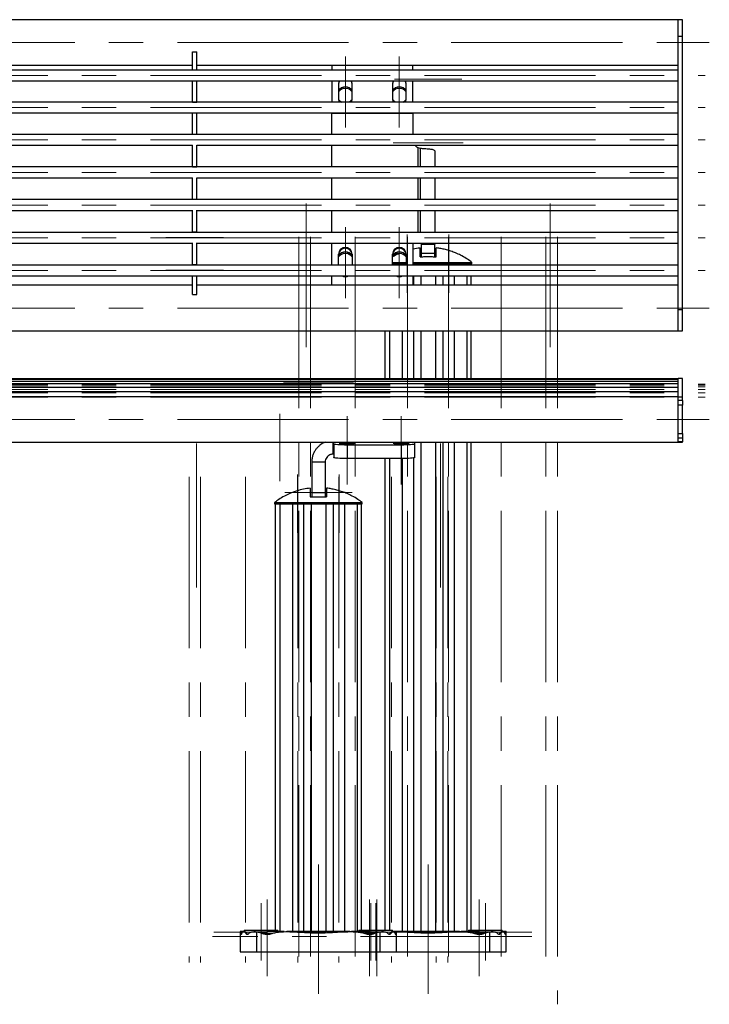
# Model space of a CAD drawing. Header units: millimetres. Extents: x 8 to 273, y 79 to 264.
# Tile 8 of 9: x 140 to 192, y 191 to 264. Entities that reach past the tile are written whole.
import ezdxf

# ---------------------------------------------------------------- set-up
doc = ezdxf.new("R2010")
doc.units = ezdxf.units.MM
doc.linetypes.add('CENTERX2', pattern=[20.32, 12.7, -2.54, 2.54, -2.54])
doc.layers.add('FORMAT', color=7, linetype='Continuous')

msp = doc.modelspace()

# ---------------------------------------------------------------- linework, layer by layer
at = {"color": 7, "linetype": 'Continuous', "lineweight": 25}
for p, q in [((189.308, 263.595), (9.908, 263.595)), ((189.608, 263.595), (189.308, 263.595)), ((189.308, 262.375), (189.308, 263.595)), ((189.308, 262.902), (189.308, 263.595)), ((189.608, 262.375), (189.608, 263.595)), ((189.308, 262.375), (189.308, 262.902)), ((189.308, 262.375), (189.608, 262.375)), ((189.308, 242.107), (189.308, 262.375)), ((189.608, 242.107), (189.608, 262.375)), ((153.278, 261.202), (153.578, 261.202)), ((153.278, 259.855), (153.278, 261.202)), ((153.578, 259.855), (153.578, 261.202)), ((189.308, 259.856), (9.908, 259.856)), ((117.698, 260.225), (153.278, 260.225)), ((153.578, 260.225), (189.308, 260.225)), ((163.608, 260.225), (163.608, 259.856)), ((169.608, 259.856), (169.608, 260.225)), ((117.698, 259.056), (153.278, 259.056)), ((153.278, 259.056), (153.578, 259.056)), ((153.278, 257.488), (153.278, 259.056)), ((153.578, 259.056), (189.308, 259.056)), ((153.578, 257.488), (153.578, 259.056)), ((163.608, 259.056), (163.608, 257.481)), ((164.108, 258.872), (164.108, 257.679)), ((165.108, 257.679), (165.108, 258.872)), ((168.108, 258.872), (168.108, 257.679)), ((169.108, 257.679), (169.108, 258.872)), ((169.608, 257.481), (169.608, 259.056)), ((189.308, 257.481), (9.908, 257.481)), ((153.278, 257.488), (153.578, 257.488)), ((153.278, 257.481), (153.278, 257.488)), ((153.578, 257.481), (153.578, 257.488)), ((117.698, 256.681), (153.278, 256.681)), ((153.278, 256.683), (153.578, 256.683)), ((153.278, 255.102), (153.278, 256.683)), ((153.578, 255.102), (153.578, 256.683)), ((153.578, 256.681), (189.308, 256.681)), ((163.608, 256.681), (163.608, 256.671)), ((163.608, 255.086), (163.608, 256.671)), ((163.608, 256.671), (169.608, 256.671)), ((169.608, 256.681), (169.608, 256.671)), ((169.608, 256.671), (169.608, 255.086)), ((189.308, 255.086), (9.908, 255.086)), ((153.278, 255.102), (153.578, 255.102)), ((153.278, 255.086), (153.278, 255.102)), ((153.578, 255.086), (153.578, 255.102)), ((117.698, 254.286), (153.278, 254.286)), ((153.278, 252.7), (153.278, 254.29)), ((153.578, 252.7), (153.578, 254.29)), ((153.578, 254.286), (189.308, 254.286)), ((163.608, 252.677), (163.608, 254.286)), ((169.988, 254.12), (170.145, 254.073)), ((171.245, 253.854), (171.245, 252.677)), ((189.308, 252.677), (9.908, 252.677)), ((153.278, 252.7), (153.578, 252.7)), ((153.278, 252.677), (153.278, 252.7)), ((153.578, 252.677), (153.578, 252.7)), ((117.698, 251.877), (153.278, 251.877)), ((153.278, 250.287), (153.278, 251.884)), ((153.578, 250.287), (153.578, 251.884)), ((153.578, 251.877), (189.308, 251.877)), ((163.608, 250.258), (163.608, 251.877)), ((171.245, 251.877), (171.245, 250.258)), ((189.308, 250.258), (9.908, 250.258)), ((153.278, 250.287), (153.578, 250.287)), ((153.278, 250.258), (153.278, 250.287)), ((153.578, 250.258), (153.578, 250.287)), ((117.698, 249.458), (153.278, 249.458)), ((153.278, 247.867), (153.278, 249.469)), ((153.578, 247.867), (153.578, 249.469)), ((153.578, 249.458), (189.308, 249.458)), ((163.608, 247.832), (163.608, 249.458)), ((171.245, 249.458), (171.245, 247.832)), ((189.308, 247.832), (9.908, 247.832)), ((153.278, 247.867), (153.578, 247.867)), ((153.278, 247.832), (153.278, 247.867)), ((153.578, 247.832), (153.578, 247.867)), ((117.698, 247.032), (153.278, 247.032)), ((153.278, 245.443), (153.278, 247.047)), ((153.578, 245.443), (153.578, 247.047)), ((153.578, 247.032), (189.308, 247.032)), ((163.608, 245.403), (163.608, 247.032)), ((169.608, 246.995), (169.61, 247.032)), ((169.608, 247.032), (169.608, 245.403)), ((170.245, 246.953), (171.245, 246.953)), ((170.245, 246.28), (170.245, 246.953)), ((171.245, 247.032), (171.245, 246.953)), ((171.245, 246.28), (171.245, 246.953)), ((164.108, 245.403), (164.108, 246.222)), ((165.108, 246.222), (165.108, 245.403)), ((168.108, 245.403), (168.108, 246.222)), ((169.108, 246.222), (169.108, 245.403)), ((170.245, 246.28), (171.245, 246.28)), ((170.245, 246.024), (170.245, 246.28)), ((170.728, 246.034), (170.763, 246.034)), ((171.245, 246.024), (171.245, 246.28)), ((189.308, 245.403), (9.908, 245.403)), ((153.278, 245.443), (153.578, 245.443)), ((153.278, 245.403), (153.278, 245.443)), ((153.578, 245.403), (153.578, 245.443)), ((164.144, 245.403), (164.108, 245.453)), ((165.108, 245.453), (165.071, 245.403)), ((168.108, 245.509), (168.753, 245.509)), ((168.144, 245.403), (168.108, 245.453)), ((168.753, 245.609), (168.753, 245.509)), ((168.753, 245.509), (169.108, 245.509)), ((169.108, 245.453), (169.071, 245.403)), ((169.608, 245.509), (172.288, 245.509)), ((170.195, 245.509), (170.195, 245.403)), ((171.295, 245.509), (171.295, 245.403)), ((172.288, 245.609), (172.288, 245.509)), ((172.288, 245.509), (172.737, 245.509)), ((172.737, 245.609), (172.737, 245.509)), ((172.737, 245.509), (173.995, 245.509)), ((173.945, 245.403), (173.945, 245.509)), ((173.995, 245.509), (173.995, 245.609)), ((9.908, 244.603), (189.308, 244.603)), ((153.278, 243.234), (153.278, 244.603)), ((153.578, 243.234), (153.578, 244.603)), ((163.608, 243.906), (163.608, 244.603)), ((169.608, 244.603), (169.608, 243.906)), ((170.195, 244.603), (170.195, 243.906)), ((171.295, 244.603), (171.295, 243.906)), ((173.945, 243.906), (173.945, 244.603)), ((153.278, 243.906), (117.698, 243.906)), ((189.308, 243.906), (153.578, 243.906)), ((153.278, 243.234), (153.578, 243.234)), ((189.308, 242.107), (189.608, 242.107)), ((189.308, 240.536), (189.308, 242.107)), ((189.608, 240.536), (189.608, 242.107)), ((9.908, 240.536), (189.308, 240.536)), ((167.545, 240.536), (167.545, 236.981)), ((170.195, 240.536), (170.195, 236.981)), ((171.295, 240.536), (171.295, 236.981)), ((173.945, 236.981), (173.945, 240.536)), ((189.308, 240.536), (189.608, 240.536)), ((189.308, 236.981), (9.908, 236.981)), ((189.308, 236.917), (9.908, 236.917)), ((189.308, 236.788), (9.908, 236.788)), ((189.308, 236.596), (9.908, 236.596)), ((189.608, 236.989), (189.308, 236.989)), ((189.308, 235.633), (189.308, 236.989)), ((189.608, 235.633), (189.608, 236.989)), ((189.308, 236.34), (9.908, 236.34)), ((189.308, 236.02), (9.908, 236.02)), ((189.308, 235.653), (9.908, 235.653)), ((189.308, 235.633), (189.608, 235.633)), ((189.308, 235.633), (189.308, 235.633)), ((189.308, 234.811), (189.308, 235.633)), ((189.608, 235.361), (189.308, 235.361)), ((189.608, 235.032), (189.308, 235.032)), ((189.308, 232.912), (189.308, 235.032)), ((189.608, 235.361), (189.608, 235.633)), ((189.608, 235.361), (189.608, 235.032)), ((189.608, 232.912), (189.608, 235.032)), ((189.308, 232.283), (189.308, 234.811)), ((189.308, 232.912), (189.608, 232.912)), ((189.608, 232.912), (189.608, 232.575)), ((9.908, 232.283), (189.308, 232.283)), ((163.708, 231.391), (163.708, 232.283)), ((163.744, 232.133), (163.744, 232.283)), ((163.744, 232.133), (163.744, 231.135)), ((169.744, 232.283), (169.744, 232.133)), ((169.744, 232.133), (169.744, 231.135)), ((170.195, 232.283), (170.195, 195.999)), ((171.295, 232.283), (171.295, 195.999)), ((173.945, 196.109), (173.945, 232.283)), ((189.608, 232.575), (189.308, 232.575)), ((189.608, 232.303), (189.308, 232.303)), ((189.308, 232.283), (189.308, 232.303)), ((189.308, 232.283), (189.608, 232.283)), ((189.608, 232.575), (189.608, 232.303)), ((189.608, 232.283), (189.608, 232.303)), ((163.744, 231.391), (163.708, 231.391)), ((168.744, 232.069), (164.744, 232.069)), ((164.744, 232.069), (164.744, 231.071)), ((168.744, 232.069), (168.744, 231.071)), ((163.108, 230.791), (162.108, 230.791)), ((162.108, 230.791), (162.108, 228.555)), ((163.108, 230.791), (163.108, 228.555)), ((168.744, 231.071), (164.744, 231.071)), ((167.545, 231.071), (167.545, 196.109)), ((162.108, 228.555), (163.108, 228.555)), ((162.108, 228.555), (162.108, 228.224)), ((163.108, 228.555), (163.108, 228.224)), ((159.358, 227.809), (159.358, 227.709)), ((159.358, 227.709), (160.616, 227.709)), ((159.408, 227.709), (159.408, 196.109)), ((160.616, 227.809), (160.616, 227.709)), ((160.616, 227.709), (161.065, 227.709)), ((161.065, 227.809), (161.065, 227.709)), ((161.065, 227.709), (164.151, 227.709)), ((162.058, 227.709), (162.058, 195.999)), ((162.59, 228.234), (162.625, 228.234)), ((163.158, 227.709), (163.158, 195.999)), ((164.151, 227.809), (164.151, 227.709)), ((164.151, 227.709), (164.599, 227.709)), ((164.599, 227.809), (164.599, 227.709)), ((164.599, 227.709), (165.858, 227.709)), ((165.808, 196.109), (165.808, 227.709)), ((165.858, 227.709), (165.858, 227.809)), ((156.808, 195.953), (156.808, 194.509)), ((157.043, 195.999), (156.815, 195.999)), ((157.167, 195.999), (157.052, 195.999)), ((157.108, 196.109), (157.108, 195.999)), ((157.108, 196.109), (159.608, 196.109)), ((157.292, 195.866), (157.232, 195.866)), ((157.906, 195.999), (157.827, 195.999)), ((158.039, 194.509), (158.039, 195.983)), ((160.075, 195.999), (158.809, 195.999)), ((159.608, 195.999), (159.608, 196.109)), ((164.936, 195.999), (160.274, 195.999)), ((166.406, 195.999), (165.066, 195.999)), ((165.608, 196.109), (165.608, 195.999)), ((165.608, 196.109), (168.108, 196.109)), ((167.177, 194.509), (167.177, 195.983)), ((167.39, 195.999), (167.309, 195.999)), ((167.984, 195.866), (167.923, 195.866)), ((168.164, 195.999), (168.049, 195.999)), ((168.108, 195.999), (168.108, 196.109)), ((168.4, 195.999), (168.167, 195.999)), ((168.408, 194.509), (168.408, 195.953)), ((173.073, 195.999), (168.412, 195.999)), ((174.543, 195.999), (173.203, 195.999)), ((173.745, 196.109), (173.745, 195.999)), ((173.745, 196.109), (176.245, 196.109)), ((175.314, 194.509), (175.314, 195.983)), ((175.528, 195.999), (175.446, 195.999)), ((176.121, 195.866), (176.061, 195.866)), ((176.301, 195.999), (176.186, 195.999)), ((176.245, 195.999), (176.245, 196.109)), ((176.538, 195.999), (176.305, 195.999)), ((176.545, 194.509), (176.545, 195.953)), ((156.808, 194.509), (158.039, 194.509)), ((158.039, 194.509), (167.177, 194.509)), ((167.177, 194.509), (168.408, 194.509)), ((168.395, 194.509), (175.314, 194.509)), ((175.314, 194.509), (176.545, 194.509))]:
    msp.add_line(p, q, dxfattribs=at)
at = {"color": 8, "linetype": 'Continuous', "lineweight": 25}
for p, q in [((169.988, 254.12), (169.988, 252.677)), ((170.145, 254.073), (170.145, 252.677)), ((169.988, 251.877), (169.988, 250.258)), ((170.145, 251.877), (170.145, 250.258)), ((169.988, 249.458), (169.988, 247.832)), ((170.145, 249.458), (170.145, 247.832)), ((168.822, 245.509), (168.822, 245.403)), ((169.65, 245.509), (169.65, 245.403)), ((171.84, 245.509), (171.84, 245.403)), ((172.668, 245.509), (172.668, 245.403)), ((173.614, 245.509), (173.614, 245.403)), ((169.65, 244.603), (169.65, 243.906)), ((171.84, 244.603), (171.84, 243.906)), ((172.668, 244.603), (172.668, 243.906)), ((173.614, 244.603), (173.614, 243.906)), ((167.876, 240.536), (167.876, 236.981)), ((168.822, 240.536), (168.822, 236.981)), ((169.65, 240.536), (169.65, 236.981)), ((171.84, 240.536), (171.84, 236.981)), ((172.668, 240.536), (172.668, 236.981)), ((173.614, 240.536), (173.614, 236.981)), ((171.84, 232.283), (171.84, 195.999)), ((172.668, 232.283), (172.668, 195.999)), ((173.614, 232.283), (173.614, 195.999)), ((167.876, 231.071), (167.876, 196.109)), ((168.822, 231.071), (168.822, 195.999)), ((169.65, 231.108), (169.65, 195.999)), ((159.739, 227.709), (159.739, 195.999)), ((160.685, 227.709), (160.685, 195.999)), ((161.513, 227.709), (161.513, 195.999)), ((163.703, 227.709), (163.703, 195.999)), ((164.531, 227.709), (164.531, 195.999)), ((165.477, 227.709), (165.477, 195.999)), ((156.928, 195.866), (156.858, 195.866)), ((159.17, 195.866), (158.47, 195.866)), ((166.745, 195.866), (166.045, 195.866)), ((168.357, 195.866), (168.288, 195.866)), ((174.883, 195.866), (174.183, 195.866)), ((176.495, 195.866), (176.425, 195.866))]:
    msp.add_line(p, q, dxfattribs=at)
at = {"color": 7, "linetype": 'Continuous', "lineweight": 25, "flags": 128}
for points in [[(164.143, 259.056), (164.128, 259.012), (164.108, 258.872)], [(164.174, 259.056), (164.128, 258.949), (164.108, 258.809)], [(165.108, 258.809), (165.087, 258.949), (165.042, 259.056)], [(165.108, 258.872), (165.087, 259.012), (165.072, 259.056)], [(168.143, 259.056), (168.128, 259.012), (168.108, 258.872)], [(168.174, 259.056), (168.128, 258.949), (168.108, 258.809)], [(169.108, 258.809), (169.087, 258.949), (169.042, 259.056)], [(169.108, 258.872), (169.087, 259.012), (169.072, 259.056)], [(164.108, 257.679), (164.128, 257.539), (164.149, 257.481)], [(165.066, 257.481), (165.087, 257.539), (165.108, 257.679)], [(168.108, 257.679), (168.128, 257.539), (168.149, 257.481)], [(169.066, 257.481), (169.087, 257.539), (169.108, 257.679)], [(169.608, 245.609), (169.993, 245.609), (171.141, 245.61), (172.288, 245.609)], [(164.744, 232.069), (164.549, 232.07), (164.361, 232.074), (164.188, 232.08), (164.037, 232.088), (163.912, 232.097), (163.82, 232.108), (163.763, 232.12), (163.744, 232.133)], [(164.744, 232.171), (164.893, 232.173), (165.033, 232.176), (165.154, 232.182), (165.25, 232.189), (165.314, 232.198), (165.343, 232.207), (165.333, 232.217), (165.287, 232.226), (165.206, 232.234), (165.096, 232.241), (164.965, 232.246), (164.819, 232.248), (164.669, 232.248), (164.523, 232.246), (164.391, 232.241), (164.281, 232.234), (164.201, 232.226), (164.154, 232.217), (164.145, 232.207), (164.173, 232.198), (164.237, 232.189), (164.333, 232.182), (164.455, 232.176), (164.595, 232.173), (164.744, 232.171)], [(168.744, 232.171), (168.893, 232.173), (169.033, 232.176), (169.154, 232.182), (169.25, 232.189), (169.314, 232.198), (169.343, 232.207), (169.333, 232.217), (169.287, 232.226), (169.206, 232.234), (169.096, 232.241), (168.965, 232.246), (168.819, 232.248), (168.669, 232.248), (168.523, 232.246), (168.391, 232.241), (168.281, 232.234), (168.201, 232.226), (168.154, 232.217), (168.145, 232.207), (168.173, 232.198), (168.237, 232.189), (168.333, 232.182), (168.455, 232.176), (168.595, 232.173), (168.744, 232.171)], [(169.744, 232.133), (169.725, 232.12), (169.668, 232.108), (169.575, 232.097), (169.451, 232.088), (169.299, 232.08), (169.126, 232.074), (168.939, 232.07), (168.744, 232.069)], [(164.744, 231.071), (164.549, 231.072), (164.361, 231.076), (164.188, 231.082), (164.037, 231.09), (163.912, 231.099), (163.82, 231.111), (163.763, 231.123), (163.744, 231.135)], [(169.744, 231.135), (169.725, 231.123), (169.668, 231.111), (169.575, 231.099), (169.451, 231.09), (169.299, 231.082), (169.126, 231.076), (168.939, 231.072), (168.744, 231.071)], [(161.065, 227.809), (161.856, 227.809), (163.003, 227.81), (164.151, 227.809)]]:
    msp.add_lwpolyline(points, dxfattribs=at)
at = {"color": 7, "linetype": 'Continuous', "lineweight": 25}
for centre, radius, start, end in [((164.607, 258.009), 0.601, 89.94733, 146.22735), ((164.607, 257.904), 0.601, 89.94733, 146.22735), ((164.608, 258.009), 0.601, 33.77265, 90.05267), ((164.608, 257.904), 0.601, 33.77265, 90.05267), ((168.607, 258.009), 0.601, 89.94733, 146.22735), ((168.607, 257.904), 0.601, 89.94733, 146.22735), ((168.608, 258.009), 0.601, 33.77265, 90.05267), ((168.608, 257.904), 0.601, 33.77265, 90.05267), ((164.606, 258.016), 0.599, 213.72484, 243.42177), ((164.61, 258.016), 0.599, 296.57823, 326.27516), ((168.606, 258.016), 0.599, 213.72484, 243.42177), ((168.61, 258.016), 0.599, 296.57823, 326.27516), ((164.608, 246.22), 0.5, 0.24547, 179.75453), ((168.608, 246.22), 0.5, 0.24547, 179.75453), ((164.608, 246.157), 0.5, 0.24547, 179.75453), ((164.607, 245.778), 0.601, 89.94733, 146.22735), ((164.607, 245.672), 0.601, 89.94733, 146.22735), ((164.608, 245.778), 0.601, 33.77265, 90.05267), ((164.608, 245.672), 0.601, 33.77265, 90.05267), ((168.608, 246.157), 0.5, 0.24547, 179.75453), ((168.607, 245.778), 0.601, 89.94733, 146.22735), ((168.607, 245.672), 0.601, 89.94733, 146.22735), ((168.608, 245.778), 0.601, 33.77265, 90.05267), ((168.608, 245.672), 0.601, 33.77265, 90.05267), ((164.608, 245.034), 0.502, 239.02031, 300.97969), ((168.608, 245.034), 0.502, 239.02031, 300.97969)]:
    msp.add_arc(centre, radius, start, end, dxfattribs=at)
for points, knots in [([(169.773, 254.286), (169.777, 254.28), (169.808, 254.233), (169.882, 254.174), (169.956, 254.136), (169.988, 254.12)], [0, 0, 0, 0, 0.08847, 0.610971, 1, 1, 1, 1]), ([(170.145, 254.073), (170.201, 254.068), (170.305, 254.06), (170.446, 254.049), (170.597, 254.038), (170.761, 254.026), (170.925, 254.011), (171.059, 253.99), (171.161, 253.956), (171.231, 253.911), (171.241, 253.873), (171.245, 253.854)], [0, 0, 0, 0, 0.097, 0.18024, 0.249736, 0.3749, 0.50005, 0.615603, 0.737322, 0.865399, 1, 1, 1, 1]), ([(170.245, 246.953), (170.245, 246.953), (170.245, 246.953), (170.245, 246.953), (170.245, 246.953), (170.245, 246.954), (170.245, 246.955), (170.245, 246.961), (170.244, 246.986), (170.235, 247.011), (170.228, 247.032)], [0, 0, 0, 0, 0.000037, 0.000306, 0.001034, 0.003759, 0.014284, 0.055629, 0.219489, 1, 1, 1, 1]), ([(171.245, 246.953), (171.245, 246.953), (171.245, 246.953), (171.245, 246.953), (171.245, 246.953), (171.245, 246.954), (171.245, 246.956), (171.244, 246.966), (171.24, 246.98), (171.229, 246.999), (171.215, 247.015), (171.201, 247.027), (171.195, 247.032)], [0, 0, 0, 0, 0.000059, 0.000497, 0.001691, 0.006171, 0.023502, 0.091641, 0.361762, 0.563786, 0.810423, 1, 1, 1, 1]), ([(173.986, 245.609), (173.882, 245.688), (173.65, 245.864), (173.274, 246.08), (172.889, 246.267), (172.536, 246.405), (172.195, 246.513), (171.87, 246.593), (171.584, 246.646), (171.414, 246.667), (171.345, 246.675)], [0, 0, 0, 0, 0.135256, 0.302804, 0.450353, 0.580979, 0.696689, 0.822289, 0.92823, 1, 1, 1, 1]), ([(168.623, 246.27), (168.62, 246.269), (168.482, 246.218), (168.309, 246.13), (168.146, 246.033), (168.108, 246.009)], [0, 0, 0, 0, 0.01414, 0.765781, 1, 1, 1, 1]), ([(170.145, 246.672), (169.978, 246.654), (169.797, 246.635), (169.621, 246.589), (169.608, 246.585)], [0, 0, 0, 0, 0.924828, 1, 1, 1, 1]), ([(170.145, 246.021), (170.145, 246.051), (170.145, 246.14), (170.145, 246.268), (170.145, 246.396), (170.145, 246.483), (170.145, 246.543), (170.145, 246.594), (170.145, 246.64), (170.145, 246.672), (170.145, 246.673), (170.145, 246.673)], [0, 0, 0, 0, 0.0684159, 0.2054562, 0.342921, 0.4807677, 0.5497782, 0.6188562, 0.7571928, 0.8959155, 1, 1, 1, 1]), ([(170.145, 246.021), (170.242, 246.025), (170.436, 246.032), (170.63, 246.033), (170.728, 246.034)], [0, 0, 0, 0, 0.499455, 1, 1, 1, 1]), ([(170.763, 246.034), (170.86, 246.033), (171.054, 246.032), (171.248, 246.025), (171.345, 246.021)], [0, 0, 0, 0, 0.4995114, 1, 1, 1, 1]), ([(171.345, 246.021), (171.345, 246.051), (171.345, 246.14), (171.345, 246.268), (171.345, 246.396), (171.345, 246.483), (171.345, 246.543), (171.345, 246.594), (171.345, 246.64), (171.345, 246.672), (171.345, 246.673), (171.345, 246.673)], [0, 0, 0, 0, 0.068416, 0.205455, 0.342919, 0.480765, 0.549775, 0.618853, 0.757189, 0.89591, 1, 1, 1, 1]), ([(168.108, 245.609), (168.158, 245.609), (168.33, 245.61), (168.578, 245.609), (168.753, 245.609)], [0, 0, 0, 0, 0.295172, 1, 1, 1, 1]), ([(168.753, 245.609), (168.767, 245.609), (168.794, 245.609), (168.85, 245.61), (168.915, 245.609), (168.988, 245.609), (169.053, 245.61), (169.094, 245.61), (169.108, 245.609)], [0, 0, 0, 0, 0.180061, 0.365343, 0.545403, 0.730684, 0.910747, 1, 1, 1, 1]), ([(172.288, 245.609), (172.316, 245.609), (172.372, 245.61), (172.454, 245.609), (172.531, 245.609), (172.601, 245.61), (172.663, 245.61), (172.708, 245.609), (172.729, 245.609), (172.737, 245.609)], [0, 0, 0, 0, 0.149168, 0.302662, 0.451829, 0.605323, 0.75449, 0.907983, 1, 1, 1, 1]), ([(172.737, 245.609), (172.833, 245.61), (173.026, 245.61), (173.272, 245.609), (173.486, 245.61), (173.705, 245.609), (173.856, 245.61), (173.937, 245.609), (173.985, 245.609), (173.986, 245.609), (173.986, 245.609)], [0, 0, 0, 0, 0.12064, 0.241281, 0.363414, 0.485548, 0.692528, 0.793625, 0.860562, 1, 1, 1, 1]), ([(163.145, 232.283), (163.099, 232.267), (163.01, 232.236), (162.864, 232.154), (162.717, 232.053), (162.566, 231.919), (162.423, 231.754), (162.295, 231.557), (162.194, 231.328), (162.122, 231.071), (162.113, 230.886), (162.108, 230.791)], [0, 0, 0, 0, 0.101163, 0.194209, 0.298456, 0.406802, 0.51814, 0.632822, 0.751169, 0.873474, 1, 1, 1, 1]), ([(163.708, 231.391), (163.69, 231.391), (163.656, 231.391), (163.568, 231.378), (163.458, 231.342), (163.337, 231.27), (163.227, 231.162), (163.131, 231.004), (163.115, 230.862), (163.108, 230.791)], [0, 0, 0, 0, 0.178738, 0.333621, 0.501726, 0.628584, 0.7573, 0.880736, 1, 1, 1, 1]), ([(162.008, 228.872), (161.841, 228.85), (161.507, 228.806), (160.995, 228.669), (160.519, 228.494), (160.07, 228.276), (159.696, 228.059), (159.467, 227.886), (159.367, 227.81)], [0, 0, 0, 0, 0.174793, 0.350193, 0.550929, 0.701642, 0.868969, 1, 1, 1, 1]), ([(162.008, 228.873), (162.008, 228.874), (162.008, 228.876), (162.008, 228.863), (162.008, 228.817), (162.008, 228.683), (162.008, 228.497), (162.008, 228.313), (162.008, 228.221)], [0, 0, 0, 0, 0.035029, 0.104687, 0.327643, 0.551196, 0.775281, 1, 1, 1, 1]), ([(165.852, 227.807), (165.747, 227.887), (165.514, 228.063), (165.137, 228.28), (164.751, 228.467), (164.398, 228.605), (164.057, 228.713), (163.733, 228.793), (163.446, 228.846), (163.276, 228.867), (163.208, 228.875)], [0, 0, 0, 0, 0.136298, 0.303644, 0.451015, 0.581484, 0.697054, 0.822503, 0.928316, 1, 1, 1, 1]), ([(163.208, 228.873), (163.208, 228.874), (163.208, 228.876), (163.208, 228.863), (163.208, 228.817), (163.208, 228.683), (163.208, 228.497), (163.208, 228.313), (163.208, 228.221)], [0, 0, 0, 0, 0.035023, 0.104682, 0.32764, 0.551193, 0.775279, 1, 1, 1, 1]), ([(159.367, 227.809), (159.364, 227.809), (159.35, 227.809), (159.437, 227.809), (159.606, 227.81), (159.79, 227.809), (160.006, 227.809), (160.275, 227.809), (160.528, 227.809), (160.616, 227.809)], [0, 0, 0, 0, 0.050189, 0.279085, 0.486078, 0.587181, 0.683568, 0.889904, 1, 1, 1, 1]), ([(160.616, 227.809), (160.629, 227.809), (160.657, 227.809), (160.712, 227.81), (160.777, 227.809), (160.85, 227.809), (160.93, 227.81), (161.002, 227.809), (161.048, 227.809), (161.065, 227.809)], [0, 0, 0, 0, 0.149166, 0.302658, 0.451824, 0.605315, 0.754483, 0.907977, 1, 1, 1, 1]), ([(162.008, 228.221), (162.105, 228.225), (162.298, 228.232), (162.493, 228.233), (162.59, 228.234)], [0, 0, 0, 0, 0.499455, 1, 1, 1, 1]), ([(162.625, 228.234), (162.722, 228.233), (162.917, 228.232), (163.111, 228.225), (163.208, 228.221)], [0, 0, 0, 0, 0.499511, 1, 1, 1, 1]), ([(164.151, 227.809), (164.178, 227.809), (164.234, 227.81), (164.316, 227.809), (164.394, 227.809), (164.464, 227.809), (164.525, 227.81), (164.57, 227.809), (164.591, 227.809), (164.599, 227.809)], [0, 0, 0, 0, 0.149168, 0.3026616, 0.4518293, 0.605323, 0.7544902, 0.9079832, 1, 1, 1, 1]), ([(164.599, 227.809), (164.701, 227.809), (164.906, 227.809), (165.159, 227.81), (165.425, 227.809), (165.66, 227.809), (165.801, 227.809), (165.855, 227.809), (165.854, 227.809), (165.853, 227.809)], [0, 0, 0, 0, 0.128077, 0.256594, 0.379648, 0.591656, 0.793586, 0.927512, 1, 1, 1, 1]), ([(156.808, 195.953), (156.808, 195.96), (156.808, 195.976), (156.81, 195.991), (156.813, 196), (156.818, 195.999), (156.825, 195.989), (156.833, 195.969), (156.842, 195.94), (156.851, 195.905), (156.856, 195.878), (156.858, 195.866)], [0, 0, 0, 0, 0.081048, 0.200367, 0.315531, 0.434032, 0.549359, 0.667921, 0.785277, 0.905932, 1, 1, 1, 1]), ([(156.858, 195.866), (156.861, 195.855), (156.866, 195.832), (156.878, 195.812), (156.892, 195.807), (156.908, 195.82), (156.921, 195.843), (156.926, 195.862), (156.928, 195.866)], [0, 0, 0, 0, 0.168287, 0.3507453, 0.5388083, 0.7330517, 0.9305943, 1, 1, 1, 1]), ([(156.928, 195.866), (156.932, 195.881), (156.942, 195.91), (156.96, 195.944), (156.981, 195.971), (157.006, 195.99), (157.035, 196), (157.067, 196), (157.102, 195.99), (157.14, 195.969), (157.18, 195.935), (157.211, 195.899), (157.227, 195.874), (157.232, 195.866)], [0, 0, 0, 0, 0.0830045, 0.1683745, 0.2539648, 0.3417609, 0.4329914, 0.5263771, 0.6277891, 0.7316657, 0.8423311, 0.9563088, 1, 1, 1, 1]), ([(157.167, 195.998), (157.17, 195.999), (157.178, 195.999), (157.196, 195.991), (157.219, 195.973), (157.244, 195.946), (157.269, 195.911), (157.284, 195.881), (157.292, 195.866)], [0, 0, 0, 0, 0.079985, 0.255893, 0.439637, 0.627939, 0.811731, 1, 1, 1, 1]), ([(157.232, 195.866), (157.242, 195.853), (157.258, 195.832), (157.287, 195.817), (157.32, 195.808), (157.357, 195.81), (157.396, 195.824), (157.424, 195.842), (157.441, 195.859), (157.448, 195.866)], [0, 0, 0, 0, 0.1794284, 0.2884084, 0.4005293, 0.6244048, 0.755447, 0.8905118, 1, 1, 1, 1]), ([(157.292, 195.866), (157.295, 195.861), (157.304, 195.844), (157.326, 195.822), (157.351, 195.809), (157.369, 195.811), (157.374, 195.812)], [0, 0, 0, 0, 0.14618, 0.468078, 0.83995, 1, 1, 1, 1]), ([(157.448, 195.866), (157.466, 195.884), (157.501, 195.92), (157.573, 195.959), (157.66, 195.987), (157.771, 196.001), (157.897, 196), (157.991, 195.989), (158.039, 195.983)], [0, 0, 0, 0, 0.119883, 0.244464, 0.408549, 0.576935, 0.786917, 1, 1, 1, 1]), ([(157.906, 195.999), (157.947, 195.998), (158.039, 195.997), (158.192, 195.99), (158.36, 195.988), (158.534, 195.991), (158.686, 195.998), (158.775, 195.998), (158.809, 195.999)], [0, 0, 0, 0, 0.142258, 0.319725, 0.500368, 0.690074, 0.883735, 1, 1, 1, 1]), ([(158.039, 195.983), (158.075, 195.978), (158.148, 195.967), (158.256, 195.943), (158.365, 195.911), (158.435, 195.882), (158.47, 195.866)], [0, 0, 0, 0, 0.247239, 0.495309, 0.746762, 1, 1, 1, 1]), ([(158.47, 195.866), (158.492, 195.858), (158.537, 195.84), (158.611, 195.824), (158.693, 195.813), (158.811, 195.807), (158.928, 195.813), (159.041, 195.83), (159.112, 195.846), (159.154, 195.861), (159.17, 195.866)], [0, 0, 0, 0, 0.099624, 0.200943, 0.323868, 0.447571, 0.699202, 0.813769, 0.928968, 1, 1, 1, 1]), ([(159.17, 195.866), (159.259, 195.893), (159.436, 195.947), (159.828, 195.993), (160.236, 196.004), (160.661, 195.993), (160.986, 195.978), (161.316, 195.959), (161.647, 195.94), (161.976, 195.924), (162.302, 195.913), (162.731, 195.908), (163.31, 195.923), (163.991, 195.966), (164.633, 195.998), (165.143, 196.003), (165.552, 195.976), (165.838, 195.935), (165.995, 195.883), (166.045, 195.866)], [0, 0, 0, 0, 0.041073, 0.082558, 0.173989, 0.220197, 0.26752, 0.314887, 0.362597, 0.410346, 0.456274, 0.502256, 0.594349, 0.704125, 0.795579, 0.872773, 0.926567, 0.976263, 1, 1, 1, 1]), ([(166.045, 195.866), (166.061, 195.861), (166.108, 195.845), (166.188, 195.828), (166.284, 195.814), (166.382, 195.809), (166.474, 195.81), (166.559, 195.817), (166.629, 195.829), (166.692, 195.845), (166.727, 195.859), (166.745, 195.866)], [0, 0, 0, 0, 0.071175, 0.205306, 0.340587, 0.478532, 0.617175, 0.727706, 0.838828, 0.919032, 1, 1, 1, 1]), ([(166.406, 195.999), (166.447, 195.998), (166.539, 195.997), (166.692, 195.99), (166.86, 195.988), (167.034, 195.991), (167.186, 195.998), (167.275, 195.998), (167.309, 195.999)], [0, 0, 0, 0, 0.142258, 0.319725, 0.500368, 0.690074, 0.883735, 1, 1, 1, 1]), ([(166.745, 195.866), (166.779, 195.881), (166.848, 195.91), (166.956, 195.942), (167.065, 195.967), (167.139, 195.978), (167.177, 195.983)], [0, 0, 0, 0, 0.2460069, 0.4940939, 0.7465698, 1, 1, 1, 1]), ([(167.177, 195.983), (167.23, 195.99), (167.31, 195.999), (167.413, 196), (167.492, 195.996), (167.572, 195.982), (167.647, 195.957), (167.714, 195.92), (167.749, 195.885), (167.767, 195.866)], [0, 0, 0, 0, 0.23872, 0.359864, 0.481741, 0.618229, 0.756975, 0.876519, 1, 1, 1, 1]), ([(167.767, 195.866), (167.774, 195.859), (167.789, 195.843), (167.816, 195.826), (167.846, 195.814), (167.877, 195.808), (167.909, 195.811), (167.942, 195.822), (167.967, 195.843), (167.98, 195.862), (167.984, 195.866)], [0, 0, 0, 0, 0.108588, 0.220604, 0.352212, 0.48763, 0.619521, 0.755832, 0.937819, 1, 1, 1, 1]), ([(167.841, 195.81), (167.845, 195.81), (167.863, 195.809), (167.891, 195.822), (167.913, 195.846), (167.922, 195.863), (167.923, 195.866)], [0, 0, 0, 0, 0.115855, 0.5504, 0.910442, 1, 1, 1, 1]), ([(167.923, 195.866), (167.933, 195.885), (167.951, 195.919), (167.98, 195.956), (168.006, 195.981), (168.03, 195.997), (168.043, 195.998), (168.049, 195.999)], [0, 0, 0, 0, 0.237999, 0.430323, 0.627677, 0.829074, 1, 1, 1, 1]), ([(167.984, 195.866), (167.995, 195.883), (168.018, 195.916), (168.056, 195.954), (168.094, 195.981), (168.133, 195.997), (168.172, 196.002), (168.207, 195.992), (168.238, 195.969), (168.26, 195.937), (168.276, 195.902), (168.284, 195.878), (168.288, 195.866)], [0, 0, 0, 0, 0.1052, 0.213605, 0.318703, 0.426467, 0.538174, 0.653636, 0.756713, 0.863631, 0.931193, 1, 1, 1, 1]), ([(168.288, 195.866), (168.291, 195.857), (168.298, 195.835), (168.313, 195.814), (168.328, 195.806), (168.343, 195.818), (168.352, 195.841), (168.356, 195.861), (168.357, 195.866)], [0, 0, 0, 0, 0.142796, 0.330331, 0.52609, 0.723244, 0.915637, 1, 1, 1, 1]), ([(168.357, 195.866), (168.36, 195.881), (168.366, 195.911), (168.375, 195.947), (168.384, 195.975), (168.392, 195.993), (168.399, 196.001), (168.404, 195.999), (168.407, 195.986), (168.408, 195.971), (168.408, 195.957), (168.408, 195.953)], [0, 0, 0, 0, 0.118952, 0.241354, 0.360304, 0.482735, 0.600979, 0.72279, 0.838682, 0.957992, 1, 1, 1, 1]), ([(168.412, 195.997), (168.434, 195.998), (168.561, 196.003), (168.799, 195.991), (169.124, 195.978), (169.453, 195.959), (169.785, 195.94), (170.113, 195.924), (170.439, 195.913), (170.869, 195.908), (171.447, 195.923), (172.128, 195.966), (172.771, 195.998), (173.281, 196.003), (173.69, 195.976), (173.975, 195.935), (174.132, 195.883), (174.183, 195.866)], [0, 0, 0, 0, 0.011602, 0.066894, 0.12352, 0.180199, 0.237289, 0.294426, 0.349383, 0.404404, 0.514602, 0.645959, 0.755392, 0.847762, 0.91213, 0.971596, 1, 1, 1, 1]), ([(174.183, 195.866), (174.199, 195.861), (174.246, 195.845), (174.326, 195.828), (174.422, 195.814), (174.52, 195.809), (174.612, 195.81), (174.697, 195.817), (174.767, 195.829), (174.829, 195.845), (174.865, 195.859), (174.883, 195.866)], [0, 0, 0, 0, 0.071175, 0.205306, 0.340587, 0.478532, 0.617175, 0.727706, 0.838828, 0.919032, 1, 1, 1, 1]), ([(174.543, 195.999), (174.585, 195.998), (174.677, 195.997), (174.829, 195.99), (174.998, 195.988), (175.172, 195.991), (175.324, 195.998), (175.413, 195.998), (175.446, 195.999)], [0, 0, 0, 0, 0.142258, 0.319725, 0.500368, 0.690074, 0.883735, 1, 1, 1, 1]), ([(174.883, 195.866), (174.917, 195.881), (174.986, 195.91), (175.093, 195.942), (175.203, 195.967), (175.277, 195.978), (175.314, 195.983)], [0, 0, 0, 0, 0.246007, 0.494094, 0.74657, 1, 1, 1, 1]), ([(175.314, 195.983), (175.367, 195.99), (175.447, 195.999), (175.551, 196), (175.63, 195.996), (175.71, 195.982), (175.784, 195.957), (175.851, 195.92), (175.887, 195.885), (175.905, 195.866)], [0, 0, 0, 0, 0.23872, 0.359864, 0.481741, 0.618229, 0.756975, 0.876519, 1, 1, 1, 1]), ([(175.905, 195.866), (175.912, 195.859), (175.927, 195.843), (175.954, 195.826), (175.983, 195.814), (176.015, 195.808), (176.046, 195.811), (176.079, 195.822), (176.105, 195.843), (176.118, 195.862), (176.121, 195.866)], [0, 0, 0, 0, 0.1085877, 0.2206042, 0.3522124, 0.4876298, 0.6195212, 0.7558315, 0.9378187, 1, 1, 1, 1]), ([(175.979, 195.81), (175.983, 195.81), (176.001, 195.809), (176.028, 195.822), (176.05, 195.846), (176.059, 195.863), (176.061, 195.866)], [0, 0, 0, 0, 0.115855, 0.5504, 0.910442, 1, 1, 1, 1]), ([(176.061, 195.866), (176.071, 195.885), (176.089, 195.919), (176.117, 195.956), (176.143, 195.981), (176.167, 195.997), (176.18, 195.998), (176.186, 195.999)], [0, 0, 0, 0, 0.237999, 0.430323, 0.627677, 0.829074, 1, 1, 1, 1]), ([(176.121, 195.866), (176.132, 195.883), (176.155, 195.916), (176.193, 195.954), (176.232, 195.981), (176.271, 195.997), (176.31, 196.002), (176.345, 195.992), (176.375, 195.969), (176.397, 195.937), (176.414, 195.902), (176.421, 195.878), (176.425, 195.866)], [0, 0, 0, 0, 0.1052, 0.213605, 0.318703, 0.426467, 0.538174, 0.653636, 0.756713, 0.863631, 0.931193, 1, 1, 1, 1]), ([(176.425, 195.866), (176.428, 195.857), (176.436, 195.835), (176.45, 195.814), (176.466, 195.806), (176.48, 195.818), (176.49, 195.841), (176.493, 195.861), (176.495, 195.866)], [0, 0, 0, 0, 0.142796, 0.330331, 0.52609, 0.723244, 0.915637, 1, 1, 1, 1]), ([(176.495, 195.866), (176.498, 195.881), (176.503, 195.911), (176.513, 195.947), (176.522, 195.975), (176.53, 195.993), (176.536, 196.001), (176.541, 195.999), (176.544, 195.986), (176.545, 195.971), (176.545, 195.957), (176.545, 195.953)], [0, 0, 0, 0, 0.118952, 0.241354, 0.360304, 0.482735, 0.600979, 0.72279, 0.838682, 0.957992, 1, 1, 1, 1])]:
    msp.add_open_spline(points, degree=3, knots=knots, dxfattribs=at)
at = {"layer": 'FORMAT', "linetype": 'CENTERX2', "lineweight": 18}
for p, q in [((9.908, 261.91), (189.308, 261.91)), ((189.308, 261.91), (191.608, 261.91)), ((164.608, 260.872), (164.608, 255.616)), ((168.608, 260.872), (168.608, 255.616)), ((7.908, 259.456), (191.308, 259.456)), ((168.245, 259.181), (173.245, 259.181)), ((7.908, 257.081), (191.308, 257.081)), ((7.908, 254.686), (191.308, 254.686)), ((168.145, 254.479), (173.345, 254.479)), ((7.908, 252.277), (191.308, 252.277)), ((7.908, 249.858), (191.308, 249.858)), ((161.692, 249.98), (161.692, 239.314)), ((179.799, 249.98), (179.799, 239.314)), ((164.608, 242.965), (164.608, 248.222)), ((168.608, 242.965), (168.608, 248.222)), ((7.908, 247.432), (191.308, 247.432)), ((151.278, 247.457), (155.578, 247.457)), ((161.145, 247.509), (161.145, 193.209)), ((162.009, 247.509), (162.009, 193.209)), ((165.334, 247.509), (165.334, 193.209)), ((169.202, 247.685), (169.202, 243.35)), ((169.228, 247.509), (169.228, 193.209)), ((172.263, 247.509), (172.263, 193.209)), ((172.288, 247.685), (172.288, 243.35)), ((176.156, 247.509), (176.156, 193.209)), ((179.482, 247.509), (179.482, 193.209)), ((180.345, 247.509), (180.345, 190.614)), ((7.908, 245.003), (191.308, 245.003)), ((151.278, 245.033), (155.578, 245.033)), ((9.908, 242.221), (189.308, 242.221)), ((189.308, 242.221), (191.608, 242.221)), ((7.908, 236.581), (191.308, 236.581)), ((7.908, 236.517), (191.308, 236.517)), ((165.208, 236.679), (160.008, 236.679)), ((7.908, 236.388), (191.308, 236.388)), ((7.908, 236.196), (191.308, 236.196)), ((7.908, 235.94), (191.308, 235.94)), ((7.908, 235.62), (191.308, 235.62)), ((159.744, 229.391), (159.744, 234.391)), ((9.908, 233.968), (189.308, 233.968)), ((164.744, 234.21), (164.744, 229.135)), ((168.744, 234.21), (168.744, 229.135)), ((189.308, 233.968), (191.608, 233.968)), ((153.554, 232.18), (153.554, 221.514)), ((171.661, 232.18), (171.661, 221.514)), ((153.008, 229.709), (153.008, 193.709)), ((153.871, 229.709), (153.871, 193.709)), ((157.197, 229.709), (157.197, 193.709)), ((161.065, 229.885), (161.065, 225.55)), ((161.09, 229.709), (161.09, 193.709)), ((164.125, 229.709), (164.125, 193.709)), ((164.151, 229.885), (164.151, 225.55)), ((168.019, 229.709), (168.019, 193.709)), ((171.344, 229.709), (171.344, 193.709)), ((172.208, 229.709), (172.208, 193.709)), ((165.108, 228.555), (160.108, 228.555)), ((162.608, 191.394), (162.608, 200.976)), ((170.745, 191.394), (170.745, 200.976)), ((158.358, 198.109), (158.358, 193.866)), ((158.808, 192.691), (158.808, 198.382)), ((166.408, 192.689), (166.408, 198.386)), ((166.495, 198.109), (166.495, 193.866)), ((166.858, 198.109), (166.858, 193.866)), ((166.945, 192.691), (166.945, 198.382)), ((174.545, 192.689), (174.545, 198.386)), ((174.995, 198.109), (174.995, 193.866)), ((178.439, 195.649), (154.745, 195.649)), ((178.44, 195.959), (154.839, 195.959))]:
    msp.add_line(p, q, dxfattribs=at)

doc.saveas('drawing.dxf')
